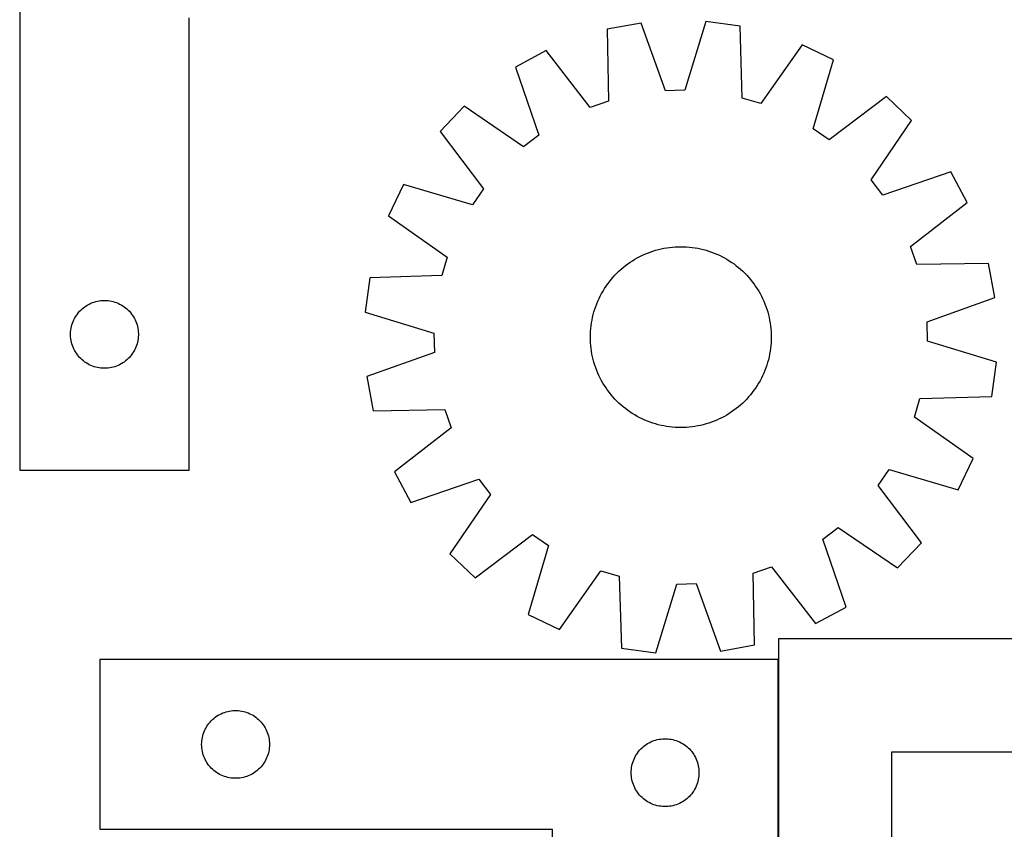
# Model space of a CAD drawing. Header units: millimetres. Extents: x 7 to 1493, y 7 to 2993.
# Tile 11 of 16: x 707 to 1143, y 1757 to 2116. Entities that reach past the tile are written whole.
import ezdxf

# ---------------------------------------------------------------- set-up
doc = ezdxf.new("R2010")
doc.units = ezdxf.units.MM
doc.layers.add('COMMON', color=5, linetype='CONTINUOUS', true_color=0x0000ff)
doc.layers.add('CUT', color=7, linetype='CONTINUOUS', true_color=0x000000)

msp = doc.modelspace()

# ---------------------------------------------------------------- linework, layer by layer
at = {"layer": 'COMMON'}
msp.add_line((1042.984328, 1832.524785), (1042.984328, 1582.524785), dxfattribs=at)
at = {"layer": 'CUT'}
for p, q in [((707.404066, 2216.376477), (707.404066, 1916.376477)), ((782.404066, 1916.376477), (782.404066, 2116.376477)), ((982.362966, 2114.052359), (967.225973, 2111.295187)), ((993.038868, 2084.135811), (982.362966, 2114.052359)), ((1010.894204, 2114.71135), (1001.610925, 2084.333801)), ((1026.142353, 2112.655988), (1010.894204, 2114.71135)), ((1027.051017, 2080.904624), (1026.142353, 2112.655988)), ((967.225973, 2111.295187), (967.784229, 2079.53573)), ((1053.480812, 2104.466087), (1035.26471, 2078.444013)), ((1067.347522, 2097.799385), (1053.480812, 2104.466087)), ((940.294793, 2101.851813), (926.75067, 2094.551999)), ((959.6929, 2076.698519), (940.294793, 2101.851813)), ((1058.400001, 2067.321252), (1067.347522, 2097.799385)), ((926.75067, 2094.551999), (937.095814, 2064.519471)), ((1001.610925, 2084.333801), (993.038868, 2084.135811)), ((967.784229, 2079.53573), (959.6929, 2076.698519)), ((1035.26471, 2078.444013), (1027.051017, 2080.904624)), ((1090.817123, 2081.562279), (1065.451317, 2062.4429)), ((1101.945023, 2070.936819), (1090.817123, 2081.562279)), ((904.055758, 2077.248623), (893.430299, 2066.120723)), ((930.27725, 2059.320764), (904.055758, 2077.248623)), ((1084.017164, 2044.715328), (1101.945023, 2070.936819)), ((893.430299, 2066.120723), (912.549677, 2040.754917)), ((937.095814, 2064.519471), (930.27725, 2059.320764)), ((1065.451317, 2062.4429), (1058.400001, 2067.321252)), ((1119.248398, 2048.241907), (1089.21587, 2037.896763)), ((1126.548213, 2034.697785), (1119.248398, 2048.241907)), ((877.193192, 2042.651122), (870.52649, 2028.784412)), ((907.671326, 2033.703601), (877.193192, 2042.651122)), ((1089.21587, 2037.896763), (1084.017164, 2044.715328)), ((912.549677, 2040.754917), (907.671326, 2033.703601)), ((1101.394919, 2015.299677), (1126.548213, 2034.697785)), ((870.52649, 2028.784412), (896.548565, 2010.56831)), ((983.975788, 2011.865719), (985.136947, 2012.346049)), ((985.136947, 2012.346049), (986.31262, 2012.789669)), ((986.31262, 2012.789669), (987.501648, 2013.196141)), ((987.501648, 2013.196141), (988.702857, 2013.565065)), ((988.702857, 2013.565065), (989.915061, 2013.896075)), ((989.915061, 2013.896075), (991.137064, 2014.188846)), ((991.137064, 2014.188846), (992.367661, 2014.443089)), ((992.367661, 2014.443089), (993.605636, 2014.658552)), ((993.605636, 2014.658552), (994.849768, 2014.835023)), ((994.849768, 2014.835023), (996.098829, 2014.972328)), ((996.098829, 2014.972328), (997.351587, 2015.070331)), ((997.351587, 2015.070331), (998.606805, 2015.128936)), ((998.606805, 2015.128936), (999.863245, 2015.148084)), ((999.863245, 2015.148084), (1001.119666, 2015.127758)), ((1001.119666, 2015.127758), (1002.374828, 2015.067976)), ((1002.374828, 2015.067976), (1003.627494, 2014.968798)), ((1003.627494, 2014.968798), (1004.876426, 2014.830322)), ((1004.876426, 2014.830322), (1006.120392, 2014.652684)), ((1006.120392, 2014.652684), (1007.358164, 2014.43606)), ((1007.358164, 2014.43606), (1008.588522, 2014.180663)), ((1008.588522, 2014.180663), (1009.81025, 2013.886746)), ((1009.81025, 2013.886746), (1011.022143, 2013.554599)), ((1011.022143, 2013.554599), (1012.223005, 2013.184549)), ((1012.223005, 2013.184549), (1013.411651, 2012.776962)), ((1013.411651, 2012.776962), (1014.586908, 2012.33224)), ((1014.586908, 2012.33224), (1015.747616, 2011.850821)), ((1104.23213, 2007.208348), (1101.394919, 2015.299677)), ((896.548565, 2010.56831), (894.087953, 2002.354617)), ((976.348255, 2007.519789), (977.376669, 2008.241851)), ((977.376669, 2008.241851), (978.427255, 2008.931252)), ((978.427255, 2008.931252), (979.498978, 2009.587314)), ((979.498978, 2009.587314), (980.59078, 2010.209388)), ((980.59078, 2010.209388), (981.701582, 2010.796861)), ((981.701582, 2010.796861), (982.83029, 2011.349153)), ((982.83029, 2011.349153), (983.975788, 2011.865719)), ((1015.747616, 2011.850821), (1016.892629, 2011.333181)), ((1016.892629, 2011.333181), (1018.020818, 2010.779831)), ((1018.020818, 2010.779831), (1019.131069, 2010.191316)), ((1019.131069, 2010.191316), (1020.222287, 2009.568218)), ((1020.222287, 2009.568218), (1021.293394, 2008.911152)), ((1021.293394, 2008.911152), (1022.343334, 2008.220766)), ((1022.343334, 2008.220766), (1023.37107, 2007.49774)), ((970.698586, 2002.543643), (971.573483, 2003.445619)), ((971.573483, 2003.445619), (972.47628, 2004.31967)), ((972.47628, 2004.31967), (973.406086, 2005.164932)), ((973.406086, 2005.164932), (974.361984, 2005.980571)), ((974.361984, 2005.980571), (975.343029, 2006.765781)), ((975.343029, 2006.765781), (976.348255, 2007.519789)), ((1023.37107, 2007.49774), (1024.375588, 2006.74279)), ((1024.375588, 2006.74279), (1025.355897, 2005.95666)), ((1025.355897, 2005.95666), (1026.311029, 2005.140125)), ((1026.311029, 2005.140125), (1027.240042, 2004.293991)), ((1027.240042, 2004.293991), (1028.142019, 2003.419094)), ((1135.991587, 2007.766604), (1104.23213, 2007.208348)), ((1138.748759, 1992.629611), (1135.991587, 2007.766604)), ((862.336589, 2001.445953), (860.281228, 1986.197805)), ((894.087953, 2002.354617), (862.336589, 2001.445953)), ((967.494837, 1998.67467), (968.249787, 1999.679188)), ((968.249787, 1999.679188), (969.035918, 2000.659497)), ((969.035918, 2000.659497), (969.852453, 2001.61463)), ((969.852453, 2001.61463), (970.698586, 2002.543643)), ((1028.142019, 2003.419094), (1029.01607, 2002.516297)), ((1029.01607, 2002.516297), (1029.861332, 2001.586491)), ((1029.861332, 2001.586491), (1030.67697, 2000.630594)), ((1030.67697, 2000.630594), (1031.462181, 1999.649548)), ((1031.462181, 1999.649548), (1032.216189, 1998.644322)), ((964.801261, 1994.43467), (965.424359, 1995.525887)), ((965.424359, 1995.525887), (966.081425, 1996.596994)), ((966.081425, 1996.596994), (966.771812, 1997.646934)), ((966.771812, 1997.646934), (967.494837, 1998.67467)), ((1032.216189, 1998.644322), (1032.93825, 1997.615909)), ((1032.93825, 1997.615909), (1033.627652, 1996.565322)), ((1033.627652, 1996.565322), (1034.283714, 1995.493599)), ((1034.283714, 1995.493599), (1034.905788, 1994.401798)), ((738.897257, 1990.12123), (739.612784, 1990.412229)), ((739.612784, 1990.412229), (740.342343, 1990.666007)), ((740.342343, 1990.666007), (741.083999, 1990.881893)), ((741.083999, 1990.881893), (741.835785, 1991.059312)), ((741.835785, 1991.059312), (742.595707, 1991.197795)), ((742.595707, 1991.197795), (743.361751, 1991.296975)), ((743.361751, 1991.296975), (744.131884, 1991.356588)), ((744.131884, 1991.356588), (744.904066, 1991.376477)), ((744.904066, 1991.376477), (745.676247, 1991.356588)), ((745.676247, 1991.356588), (746.446381, 1991.296975)), ((746.446381, 1991.296975), (747.212424, 1991.197795)), ((747.212424, 1991.197795), (747.972347, 1991.059312)), ((747.972347, 1991.059312), (748.724132, 1990.881893)), ((748.724132, 1990.881893), (749.465788, 1990.666007)), ((749.465788, 1990.666007), (750.195347, 1990.412229)), ((750.195347, 1990.412229), (750.910874, 1990.12123)), ((962.660338, 1989.890508), (963.141757, 1991.051216)), ((963.141757, 1991.051216), (963.659396, 1992.196229)), ((963.659396, 1992.196229), (964.212747, 1993.324418)), ((964.212747, 1993.324418), (964.801261, 1994.43467)), ((1034.905788, 1994.401798), (1035.493261, 1993.290995)), ((1035.493261, 1993.290995), (1036.045553, 1992.162288)), ((1036.045553, 1992.162288), (1036.562119, 1991.016789)), ((1036.562119, 1991.016789), (1037.042449, 1989.85563)), ((1108.832211, 1981.95371), (1138.748759, 1992.629611)), ((733.385859, 1985.985374), (733.895785, 1986.565577)), ((733.895785, 1986.565577), (734.434903, 1987.11876)), ((734.434903, 1987.11876), (735.001784, 1987.643456)), ((735.001784, 1987.643456), (735.594923, 1988.138274)), ((735.594923, 1988.138274), (736.212749, 1988.601902)), ((736.212749, 1988.601902), (736.853623, 1989.03311)), ((736.853623, 1989.03311), (737.515845, 1989.430755)), ((737.515845, 1989.430755), (738.197659, 1989.793783)), ((738.197659, 1989.793783), (738.897257, 1990.12123)), ((750.910874, 1990.12123), (751.610473, 1989.793783)), ((751.610473, 1989.793783), (752.292287, 1989.430755)), ((752.292287, 1989.430755), (752.954509, 1989.03311)), ((752.954509, 1989.03311), (753.595382, 1988.601902)), ((753.595382, 1988.601902), (754.213208, 1988.138274)), ((754.213208, 1988.138274), (754.806347, 1987.643456)), ((754.806347, 1987.643456), (755.373228, 1987.11876)), ((755.373228, 1987.11876), (755.912346, 1986.565577)), ((755.912346, 1986.565577), (756.422272, 1985.985374)), ((860.281228, 1986.197805), (890.658777, 1976.914525)), ((961.105831, 1985.11385), (961.437978, 1986.325743)), ((961.437978, 1986.325743), (961.808028, 1987.526605)), ((961.808028, 1987.526605), (962.215615, 1988.715251)), ((962.215615, 1988.715251), (962.660338, 1989.890508)), ((1037.042449, 1989.85563), (1037.486069, 1988.679957)), ((1037.486069, 1988.679957), (1037.892541, 1987.490929)), ((1037.892541, 1987.490929), (1038.261465, 1986.28972)), ((1038.261465, 1986.28972), (1038.592475, 1985.077516)), ((730.736727, 1981.304612), (731.009206, 1982.027395)), ((731.009206, 1982.027395), (731.318532, 1982.735193)), ((731.318532, 1982.735193), (731.663884, 1983.426128)), ((731.663884, 1983.426128), (732.044346, 1984.098369)), ((732.044346, 1984.098369), (732.45891, 1984.750133)), ((732.45891, 1984.750133), (732.906477, 1985.379691)), ((732.906477, 1985.379691), (733.385859, 1985.985374)), ((756.422272, 1985.985374), (756.901654, 1985.379691)), ((756.901654, 1985.379691), (757.349221, 1984.750133)), ((757.349221, 1984.750133), (757.763785, 1984.098369)), ((757.763785, 1984.098369), (758.144248, 1983.426128)), ((758.144248, 1983.426128), (758.4896, 1982.735193)), ((758.4896, 1982.735193), (758.798925, 1982.027395)), ((758.798925, 1982.027395), (759.071404, 1981.304612)), ((960.339893, 1981.423992), (960.556517, 1982.661764)), ((960.556517, 1982.661764), (960.811914, 1983.892122)), ((960.811914, 1983.892122), (961.105831, 1985.11385)), ((1038.592475, 1985.077516), (1038.885246, 1983.855513)), ((1038.885246, 1983.855513), (1039.139489, 1982.624917)), ((1039.139489, 1982.624917), (1039.354952, 1981.386942)), ((1109.030201, 1973.381652), (1108.832211, 1981.95371)), ((729.909039, 1976.762695), (729.948803, 1977.534109)), ((729.948803, 1977.534109), (730.028226, 1978.302452)), ((730.028226, 1978.302452), (730.147096, 1979.065688)), ((730.147096, 1979.065688), (730.3051, 1979.821793)), ((730.3051, 1979.821793), (730.501818, 1980.568761)), ((730.501818, 1980.568761), (730.736727, 1981.304612)), ((759.071404, 1981.304612), (759.306314, 1980.568761)), ((759.306314, 1980.568761), (759.503031, 1979.821793)), ((759.503031, 1979.821793), (759.661035, 1979.065688)), ((759.661035, 1979.065688), (759.779906, 1978.302452)), ((759.779906, 1978.302452), (759.859329, 1977.534109)), ((759.859329, 1977.534109), (759.899093, 1976.762695)), ((959.86482, 1976.423266), (959.924602, 1977.678428)), ((959.924602, 1977.678428), (960.02378, 1978.931094)), ((960.02378, 1978.931094), (960.162256, 1980.180026)), ((960.162256, 1980.180026), (960.339893, 1981.423992)), ((1039.354952, 1981.386942), (1039.531423, 1980.142809)), ((1039.531423, 1980.142809), (1039.668728, 1978.893748)), ((1039.668728, 1978.893748), (1039.766731, 1977.64099)), ((1039.766731, 1977.64099), (1039.825336, 1976.385772)), ((729.909039, 1975.990258), (729.909039, 1976.762695)), ((729.948803, 1975.218845), (729.909039, 1975.990258)), ((730.028226, 1974.450501), (729.948803, 1975.218845)), ((730.147096, 1973.687265), (730.028226, 1974.450501)), ((730.3051, 1972.931161), (730.147096, 1973.687265)), ((759.661035, 1973.687265), (759.503031, 1972.931161)), ((759.779906, 1974.450501), (759.661035, 1973.687265)), ((759.859329, 1975.218845), (759.779906, 1974.450501)), ((759.899093, 1975.990258), (759.859329, 1975.218845)), ((759.899093, 1976.762695), (759.899093, 1975.990258)), ((890.658777, 1976.914525), (890.856767, 1968.342468)), ((959.844493, 1975.166845), (959.86482, 1976.423266)), ((959.863641, 1973.910405), (959.844493, 1975.166845)), ((959.922246, 1972.655187), (959.863641, 1973.910405)), ((1039.824158, 1973.872912), (1039.764376, 1972.617749)), ((1039.844484, 1975.129333), (1039.824158, 1973.872912)), ((1039.825336, 1976.385772), (1039.844484, 1975.129333)), ((1139.407749, 1964.098373), (1109.030201, 1973.381652)), ((730.501818, 1972.184192), (730.3051, 1972.931161)), ((730.736727, 1971.448341), (730.501818, 1972.184192)), ((731.009206, 1970.725558), (730.736727, 1971.448341)), ((731.318532, 1970.017761), (731.009206, 1970.725558)), ((731.663884, 1969.326826), (731.318532, 1970.017761)), ((732.044346, 1968.654585), (731.663884, 1969.326826)), ((732.45891, 1968.002821), (732.044346, 1968.654585)), ((757.763785, 1968.654585), (757.349221, 1968.002821)), ((758.144248, 1969.326826), (757.763785, 1968.654585)), ((758.4896, 1970.017761), (758.144248, 1969.326826)), ((758.798925, 1970.725558), (758.4896, 1970.017761)), ((759.071404, 1971.448341), (758.798925, 1970.725558)), ((759.306314, 1972.184192), (759.071404, 1971.448341)), ((759.503031, 1972.931161), (759.306314, 1972.184192)), ((960.020249, 1971.402429), (959.922246, 1972.655187)), ((960.157554, 1970.153368), (960.020249, 1971.402429)), ((960.334025, 1968.909236), (960.157554, 1970.153368)), ((960.549488, 1967.671261), (960.334025, 1968.909236)), ((1039.349084, 1968.872186), (1039.13246, 1967.634413)), ((1039.526722, 1970.116152), (1039.349084, 1968.872186)), ((1039.665198, 1971.365084), (1039.526722, 1970.116152)), ((1039.764376, 1972.617749), (1039.665198, 1971.365084)), ((732.906477, 1967.373263), (732.45891, 1968.002821)), ((733.385859, 1966.767579), (732.906477, 1967.373263)), ((733.895785, 1966.187377), (733.385859, 1966.767579)), ((734.434903, 1965.634194), (733.895785, 1966.187377)), ((735.001784, 1965.109498), (734.434903, 1965.634194)), ((735.594923, 1964.61468), (735.001784, 1965.109498)), ((736.212749, 1964.151052), (735.594923, 1964.61468)), ((754.213208, 1964.61468), (753.595382, 1964.151052)), ((754.806347, 1965.109498), (754.213208, 1964.61468)), ((755.373228, 1965.634194), (754.806347, 1965.109498)), ((755.912346, 1966.187377), (755.373228, 1965.634194)), ((756.422272, 1966.767579), (755.912346, 1966.187377)), ((756.901654, 1967.373263), (756.422272, 1966.767579)), ((757.349221, 1968.002821), (756.901654, 1967.373263)), ((890.856767, 1968.342468), (860.940218, 1957.666566)), ((960.803731, 1966.440664), (960.549488, 1967.671261)), ((961.096502, 1965.218661), (960.803731, 1966.440664)), ((961.427513, 1964.006457), (961.096502, 1965.218661)), ((1038.583146, 1965.182328), (1038.250999, 1963.970434)), ((1038.877063, 1966.404056), (1038.583146, 1965.182328)), ((1039.13246, 1967.634413), (1038.877063, 1966.404056)), ((736.853623, 1963.719843), (736.212749, 1964.151052)), ((737.515845, 1963.322198), (736.853623, 1963.719843)), ((738.197659, 1962.959171), (737.515845, 1963.322198)), ((738.897257, 1962.631723), (738.197659, 1962.959171)), ((739.612784, 1962.340724), (738.897257, 1962.631723)), ((740.342343, 1962.086946), (739.612784, 1962.340724)), ((741.083999, 1961.871061), (740.342343, 1962.086946)), ((741.835785, 1961.693641), (741.083999, 1961.871061)), ((742.595707, 1961.555158), (741.835785, 1961.693641)), ((743.361751, 1961.455979), (742.595707, 1961.555158)), ((744.131884, 1961.396365), (743.361751, 1961.455979)), ((744.904066, 1961.376477), (744.131884, 1961.396365)), ((745.676247, 1961.396365), (744.904066, 1961.376477)), ((746.446381, 1961.455979), (745.676247, 1961.396365)), ((747.212424, 1961.555158), (746.446381, 1961.455979)), ((747.972347, 1961.693641), (747.212424, 1961.555158)), ((748.724132, 1961.871061), (747.972347, 1961.693641)), ((749.465788, 1962.086946), (748.724132, 1961.871061)), ((750.195347, 1962.340724), (749.465788, 1962.086946)), ((750.910874, 1962.631723), (750.195347, 1962.340724)), ((751.610473, 1962.959171), (750.910874, 1962.631723)), ((752.292287, 1963.322198), (751.610473, 1962.959171)), ((752.954509, 1963.719843), (752.292287, 1963.322198)), ((753.595382, 1964.151052), (752.954509, 1963.719843)), ((961.796436, 1962.805248), (961.427513, 1964.006457)), ((962.202909, 1961.616221), (961.796436, 1962.805248)), ((962.646529, 1960.440547), (962.202909, 1961.616221)), ((963.126859, 1959.279388), (962.646529, 1960.440547)), ((1037.028639, 1960.405669), (1036.547221, 1959.244961)), ((1037.473362, 1961.580926), (1037.028639, 1960.405669)), ((1037.880949, 1962.769572), (1037.473362, 1961.580926)), ((1038.250999, 1963.970434), (1037.880949, 1962.769572)), ((1137.352388, 1948.850224), (1139.407749, 1964.098373)), ((860.940218, 1957.666566), (863.69739, 1942.529574)), ((963.643425, 1958.13389), (963.126859, 1959.279388)), ((964.195717, 1957.005182), (963.643425, 1958.13389)), ((964.78319, 1955.89438), (964.195717, 1957.005182)), ((965.405264, 1954.802578), (964.78319, 1955.89438)), ((1034.887716, 1955.861508), (1034.264618, 1954.77029)), ((1035.476231, 1956.971759), (1034.887716, 1955.861508)), ((1036.029581, 1958.099948), (1035.476231, 1956.971759)), ((1036.547221, 1959.244961), (1036.029581, 1958.099948)), ((966.061325, 1953.730856), (965.405264, 1954.802578)), ((966.750727, 1952.680269), (966.061325, 1953.730856)), ((967.472788, 1951.651855), (966.750727, 1952.680269)), ((968.226796, 1950.646629), (967.472788, 1951.651855)), ((1032.19414, 1951.621507), (1031.43919, 1950.616989)), ((1032.917166, 1952.649243), (1032.19414, 1951.621507)), ((1033.607552, 1953.699183), (1032.917166, 1952.649243)), ((1034.264618, 1954.77029), (1033.607552, 1953.699183)), ((969.012007, 1949.665584), (968.226796, 1950.646629)), ((969.827646, 1948.709686), (969.012007, 1949.665584)), ((970.672907, 1947.77988), (969.827646, 1948.709686)), ((971.546958, 1946.877083), (970.672907, 1947.77988)), ((972.448935, 1946.002186), (971.546958, 1946.877083)), ((1028.115494, 1946.850558), (1027.212697, 1945.976507)), ((1028.990391, 1947.752535), (1028.115494, 1946.850558)), ((1029.836525, 1948.681548), (1028.990391, 1947.752535)), ((1030.653059, 1949.63668), (1029.836525, 1948.681548)), ((1031.43919, 1950.616989), (1030.653059, 1949.63668)), ((1103.140413, 1939.727867), (1105.601024, 1947.941561)), ((1105.601024, 1947.941561), (1137.352388, 1948.850224)), ((863.69739, 1942.529574), (895.456847, 1943.087829)), ((895.456847, 1943.087829), (898.294058, 1934.9965)), ((973.377948, 1945.156053), (972.448935, 1946.002186)), ((974.33308, 1944.339518), (973.377948, 1945.156053)), ((975.313389, 1943.553387), (974.33308, 1944.339518)), ((976.317907, 1942.798437), (975.313389, 1943.553387)), ((977.345643, 1942.075412), (976.317907, 1942.798437)), ((1023.340722, 1942.776388), (1022.312309, 1942.054327)), ((1024.345948, 1943.530396), (1023.340722, 1942.776388)), ((1025.326994, 1944.315607), (1024.345948, 1943.530396)), ((1026.282891, 1945.131246), (1025.326994, 1944.315607)), ((1027.212697, 1945.976507), (1026.282891, 1945.131246)), ((978.395583, 1941.385025), (977.345643, 1942.075412)), ((979.46669, 1940.727959), (978.395583, 1941.385025)), ((980.557908, 1940.104861), (979.46669, 1940.727959)), ((981.668159, 1939.516347), (980.557908, 1940.104861)), ((982.796348, 1938.962997), (981.668159, 1939.516347)), ((983.941361, 1938.445357), (982.796348, 1938.962997)), ((985.102069, 1937.963938), (983.941361, 1938.445357)), ((1015.713189, 1938.430459), (1014.55203, 1937.950129)), ((1016.858687, 1938.947025), (1015.713189, 1938.430459)), ((1017.987395, 1939.499317), (1016.858687, 1938.947025)), ((1019.098197, 1940.08679), (1017.987395, 1939.499317)), ((1020.189999, 1940.708864), (1019.098197, 1940.08679)), ((1021.261722, 1941.364925), (1020.189999, 1940.708864)), ((1022.312309, 1942.054327), (1021.261722, 1941.364925)), ((1129.162487, 1921.511765), (1103.140413, 1939.727867)), ((898.294058, 1934.9965), (873.140765, 1915.598393)), ((986.277326, 1937.519215), (985.102069, 1937.963938)), ((987.465972, 1937.111628), (986.277326, 1937.519215)), ((988.666834, 1936.741578), (987.465972, 1937.111628)), ((989.878728, 1936.409431), (988.666834, 1936.741578)), ((991.100456, 1936.115514), (989.878728, 1936.409431)), ((992.330813, 1935.860118), (991.100456, 1936.115514)), ((993.568586, 1935.643494), (992.330813, 1935.860118)), ((994.812552, 1935.465856), (993.568586, 1935.643494)), ((996.061484, 1935.32738), (994.812552, 1935.465856)), ((997.314149, 1935.228202), (996.061484, 1935.32738)), ((998.569312, 1935.16842), (997.314149, 1935.228202)), ((999.825733, 1935.148093), (998.569312, 1935.16842)), ((1001.082172, 1935.167242), (999.825733, 1935.148093)), ((1002.33739, 1935.225846), (1001.082172, 1935.167242)), ((1003.590148, 1935.323849), (1002.33739, 1935.225846)), ((1004.839209, 1935.461154), (1003.590148, 1935.323849)), ((1006.083341, 1935.637625), (1004.839209, 1935.461154)), ((1007.321317, 1935.853089), (1006.083341, 1935.637625)), ((1008.551913, 1936.107331), (1007.321317, 1935.853089)), ((1009.773916, 1936.400102), (1008.551913, 1936.107331)), ((1010.98612, 1936.731113), (1009.773916, 1936.400102)), ((1012.187329, 1937.100036), (1010.98612, 1936.731113)), ((1013.376357, 1937.506509), (1012.187329, 1937.100036)), ((1014.55203, 1937.950129), (1013.376357, 1937.506509)), ((1122.495785, 1907.645056), (1129.162487, 1921.511765)), ((707.404066, 1916.376477), (782.404066, 1916.376477)), ((1087.1393, 1909.54126), (1092.017652, 1916.592576)), ((1092.017652, 1916.592576), (1122.495785, 1907.645056)), ((873.140765, 1915.598393), (880.440579, 1902.05427)), ((880.440579, 1902.05427), (910.473107, 1912.399415)), ((910.473107, 1912.399415), (915.671813, 1905.58085)), ((1106.258678, 1884.175454), (1087.1393, 1909.54126)), ((915.671813, 1905.58085), (897.743954, 1879.359358)), ((1062.593163, 1885.776707), (1069.411727, 1890.975413)), ((1069.411727, 1890.975413), (1095.633219, 1873.047554)), ((908.871854, 1868.733899), (934.23766, 1887.853277)), ((934.23766, 1887.853277), (941.288976, 1882.974926)), ((941.288976, 1882.974926), (932.341456, 1852.496792)), ((1072.938307, 1855.744179), (1062.593163, 1885.776707)), ((1095.633219, 1873.047554), (1106.258678, 1884.175454)), ((897.743954, 1879.359358), (908.871854, 1868.733899)), ((1031.904748, 1870.760447), (1039.996077, 1873.597658)), ((1039.996077, 1873.597658), (1059.394185, 1848.444365)), ((946.208165, 1845.83009), (964.424267, 1871.852165)), ((964.424267, 1871.852165), (972.637961, 1869.391553)), ((972.637961, 1869.391553), (973.546624, 1837.64019)), ((1032.463004, 1839.00099), (1031.904748, 1870.760447)), ((988.794773, 1835.584828), (998.078052, 1865.962377)), ((998.078052, 1865.962377), (1006.65011, 1866.160367)), ((1006.65011, 1866.160367), (1017.326011, 1836.243818)), ((1059.394185, 1848.444365), (1072.938307, 1855.744179)), ((932.341456, 1852.496792), (946.208165, 1845.83009)), ((1017.326011, 1836.243818), (1032.463004, 1839.00099)), ((1493.084329, 1841.648176), (1043.084329, 1841.648176)), ((1043.084329, 1841.648176), (1043.084329, 1491.648176)), ((973.546624, 1837.64019), (988.794773, 1835.584828)), ((1042.884328, 1832.524785), (742.884328, 1832.524785)), ((742.884328, 1832.524785), (742.884328, 1757.524785)), ((1042.884328, 1582.524785), (1042.884328, 1832.524785)), ((793.881114, 1807.022373), (794.510672, 1807.46994)), ((794.510672, 1807.46994), (795.162436, 1807.884504)), ((795.162436, 1807.884504), (795.834677, 1808.264967)), ((795.834677, 1808.264967), (796.525612, 1808.610319)), ((796.525612, 1808.610319), (797.23341, 1808.919644)), ((797.23341, 1808.919644), (797.956192, 1809.192123)), ((797.956192, 1809.192123), (798.692043, 1809.427033)), ((798.692043, 1809.427033), (799.439012, 1809.62375)), ((799.439012, 1809.62375), (800.195117, 1809.781754)), ((800.195117, 1809.781754), (800.958353, 1809.900625)), ((800.958353, 1809.900625), (801.726696, 1809.980047)), ((801.726696, 1809.980047), (802.498109, 1810.019812)), ((802.498109, 1810.019812), (803.270547, 1810.019812)), ((803.270547, 1810.019812), (804.04196, 1809.980047)), ((804.04196, 1809.980047), (804.810303, 1809.900625)), ((804.810303, 1809.900625), (805.573539, 1809.781754)), ((805.573539, 1809.781754), (806.329644, 1809.62375)), ((806.329644, 1809.62375), (807.076612, 1809.427033)), ((807.076612, 1809.427033), (807.812464, 1809.192123)), ((807.812464, 1809.192123), (808.535246, 1808.919644)), ((808.535246, 1808.919644), (809.243044, 1808.610319)), ((809.243044, 1808.610319), (809.933979, 1808.264967)), ((809.933979, 1808.264967), (810.60622, 1807.884504)), ((810.60622, 1807.884504), (811.257984, 1807.46994)), ((811.257984, 1807.46994), (811.887542, 1807.022373)), ((790.227695, 1803.075227), (790.658903, 1803.716101)), ((790.658903, 1803.716101), (791.122531, 1804.333927)), ((791.122531, 1804.333927), (791.617349, 1804.927066)), ((791.617349, 1804.927066), (792.142045, 1805.493947)), ((792.142045, 1805.493947), (792.695228, 1806.033065)), ((792.695228, 1806.033065), (793.27543, 1806.542991)), ((793.27543, 1806.542991), (793.881114, 1807.022373)), ((811.887542, 1807.022373), (812.493226, 1806.542991)), ((812.493226, 1806.542991), (813.073428, 1806.033065)), ((813.073428, 1806.033065), (813.626611, 1805.493947)), ((813.626611, 1805.493947), (814.151307, 1804.927066)), ((814.151307, 1804.927066), (814.646125, 1804.333927)), ((814.646125, 1804.333927), (815.109753, 1803.716101)), ((815.109753, 1803.716101), (815.540961, 1803.075227)), ((788.201493, 1798.093066), (788.378912, 1798.844851)), ((788.378912, 1798.844851), (788.594797, 1799.586507)), ((788.594797, 1799.586507), (788.848576, 1800.316066)), ((788.848576, 1800.316066), (789.139574, 1801.031593)), ((789.139574, 1801.031593), (789.467022, 1801.731191)), ((789.467022, 1801.731191), (789.830049, 1802.413006)), ((789.830049, 1802.413006), (790.227695, 1803.075227)), ((815.540961, 1803.075227), (815.938607, 1802.413006)), ((815.938607, 1802.413006), (816.301634, 1801.731191)), ((816.301634, 1801.731191), (816.629081, 1801.031593)), ((816.629081, 1801.031593), (816.92008, 1800.316066)), ((816.92008, 1800.316066), (817.173859, 1799.586507)), ((817.173859, 1799.586507), (817.389744, 1798.844851)), ((817.389744, 1798.844851), (817.567163, 1798.093066)), ((787.884328, 1795.024785), (787.904217, 1795.796966)), ((787.904217, 1794.252603), (787.884328, 1795.024785)), ((787.904217, 1795.796966), (787.96383, 1796.5671)), ((787.96383, 1796.5671), (788.063009, 1797.333143)), ((788.063009, 1797.333143), (788.201493, 1798.093066)), ((817.567163, 1798.093066), (817.705646, 1797.333143)), ((817.705646, 1797.333143), (817.804826, 1796.5671)), ((817.804826, 1796.5671), (817.864439, 1795.796966)), ((817.864439, 1795.796966), (817.884328, 1795.024785)), ((817.884328, 1795.024785), (817.864439, 1794.252603)), ((983.27543, 1794.042991), (983.881114, 1794.522373)), ((983.881114, 1794.522373), (984.510672, 1794.96994)), ((984.510672, 1794.96994), (985.162436, 1795.384504)), ((985.162436, 1795.384504), (985.834677, 1795.764967)), ((985.834677, 1795.764967), (986.525612, 1796.110319)), ((986.525612, 1796.110319), (987.23341, 1796.419644)), ((987.23341, 1796.419644), (987.956192, 1796.692123)), ((987.956192, 1796.692123), (988.692043, 1796.927033)), ((988.692043, 1796.927033), (989.439012, 1797.12375)), ((989.439012, 1797.12375), (990.195117, 1797.281754)), ((990.195117, 1797.281754), (990.958353, 1797.400625)), ((990.958353, 1797.400625), (991.726696, 1797.480047)), ((991.726696, 1797.480047), (992.498109, 1797.519812)), ((992.498109, 1797.519812), (993.270547, 1797.519812)), ((993.270547, 1797.519812), (994.04196, 1797.480047)), ((994.04196, 1797.480047), (994.810303, 1797.400625)), ((994.810303, 1797.400625), (995.573539, 1797.281754)), ((995.573539, 1797.281754), (996.329644, 1797.12375)), ((996.329644, 1797.12375), (997.076612, 1796.927033)), ((997.076612, 1796.927033), (997.812464, 1796.692123)), ((997.812464, 1796.692123), (998.535246, 1796.419644)), ((998.535246, 1796.419644), (999.243044, 1796.110319)), ((999.243044, 1796.110319), (999.933979, 1795.764967)), ((999.933979, 1795.764967), (1000.60622, 1795.384504)), ((1000.60622, 1795.384504), (1001.257984, 1794.96994)), ((1001.257984, 1794.96994), (1001.887542, 1794.522373)), ((1001.887542, 1794.522373), (1002.493226, 1794.042991)), ((787.96383, 1793.48247), (787.904217, 1794.252603)), ((788.063009, 1792.716426), (787.96383, 1793.48247)), ((788.201493, 1791.956504), (788.063009, 1792.716426)), ((788.378912, 1791.204718), (788.201493, 1791.956504)), ((788.594797, 1790.463062), (788.378912, 1791.204718)), ((788.848576, 1789.733503), (788.594797, 1790.463062)), ((817.173859, 1790.463062), (816.92008, 1789.733503)), ((817.389744, 1791.204718), (817.173859, 1790.463062)), ((817.567163, 1791.956504), (817.389744, 1791.204718)), ((817.705646, 1792.716426), (817.567163, 1791.956504)), ((817.804826, 1793.48247), (817.705646, 1792.716426)), ((817.864439, 1794.252603), (817.804826, 1793.48247)), ((979.830049, 1789.913006), (980.227695, 1790.575227)), ((980.227695, 1790.575227), (980.658903, 1791.216101)), ((980.658903, 1791.216101), (981.122531, 1791.833927)), ((981.122531, 1791.833927), (981.617349, 1792.427066)), ((981.617349, 1792.427066), (982.142045, 1792.993947)), ((982.142045, 1792.993947), (982.695228, 1793.533065)), ((982.695228, 1793.533065), (983.27543, 1794.042991)), ((1002.493226, 1794.042991), (1003.073428, 1793.533065)), ((1003.073428, 1793.533065), (1003.626611, 1792.993947)), ((1003.626611, 1792.993947), (1004.151307, 1792.427066)), ((1004.151307, 1792.427066), (1004.646125, 1791.833927)), ((1004.646125, 1791.833927), (1005.109753, 1791.216101)), ((1005.109753, 1791.216101), (1005.540961, 1790.575227)), ((1005.540961, 1790.575227), (1005.938607, 1789.913006)), ((1443.084329, 1791.648176), (1093.084329, 1791.648176)), ((1093.084329, 1791.648176), (1093.084329, 1541.648176)), ((789.139574, 1789.017976), (788.848576, 1789.733503)), ((789.467022, 1788.318378), (789.139574, 1789.017976)), ((789.830049, 1787.636564), (789.467022, 1788.318378)), ((790.227695, 1786.974342), (789.830049, 1787.636564)), ((790.658903, 1786.333468), (790.227695, 1786.974342)), ((791.122531, 1785.715642), (790.658903, 1786.333468)), ((791.617349, 1785.122503), (791.122531, 1785.715642)), ((814.646125, 1785.715642), (814.151307, 1785.122503)), ((815.109753, 1786.333468), (814.646125, 1785.715642)), ((815.540961, 1786.974342), (815.109753, 1786.333468)), ((815.938607, 1787.636564), (815.540961, 1786.974342)), ((816.301634, 1788.318378), (815.938607, 1787.636564)), ((816.629081, 1789.017976), (816.301634, 1788.318378)), ((816.92008, 1789.733503), (816.629081, 1789.017976)), ((978.201493, 1785.593066), (978.378912, 1786.344851)), ((978.378912, 1786.344851), (978.594797, 1787.086507)), ((978.594797, 1787.086507), (978.848576, 1787.816066)), ((978.848576, 1787.816066), (979.139574, 1788.531593)), ((979.139574, 1788.531593), (979.467022, 1789.231191)), ((979.467022, 1789.231191), (979.830049, 1789.913006)), ((1005.938607, 1789.913006), (1006.301634, 1789.231191)), ((1006.301634, 1789.231191), (1006.629081, 1788.531593)), ((1006.629081, 1788.531593), (1006.92008, 1787.816066)), ((1006.92008, 1787.816066), (1007.173859, 1787.086507)), ((1007.173859, 1787.086507), (1007.389744, 1786.344851)), ((1007.389744, 1786.344851), (1007.567163, 1785.593066)), ((792.142045, 1784.555622), (791.617349, 1785.122503)), ((792.695228, 1784.016504), (792.142045, 1784.555622)), ((793.27543, 1783.506578), (792.695228, 1784.016504)), ((793.881114, 1783.027196), (793.27543, 1783.506578)), ((794.510672, 1782.579629), (793.881114, 1783.027196)), ((795.162436, 1782.165065), (794.510672, 1782.579629)), ((795.834677, 1781.784603), (795.162436, 1782.165065)), ((796.525612, 1781.439251), (795.834677, 1781.784603)), ((797.23341, 1781.129925), (796.525612, 1781.439251)), ((809.243044, 1781.439251), (808.535246, 1781.129925)), ((809.933979, 1781.784603), (809.243044, 1781.439251)), ((810.60622, 1782.165065), (809.933979, 1781.784603)), ((811.257984, 1782.579629), (810.60622, 1782.165065)), ((811.887542, 1783.027196), (811.257984, 1782.579629)), ((812.493226, 1783.506578), (811.887542, 1783.027196)), ((813.073428, 1784.016504), (812.493226, 1783.506578)), ((813.626611, 1784.555622), (813.073428, 1784.016504)), ((814.151307, 1785.122503), (813.626611, 1784.555622)), ((977.884328, 1782.524785), (977.904217, 1783.296966)), ((977.904217, 1781.752603), (977.884328, 1782.524785)), ((977.904217, 1783.296966), (977.96383, 1784.0671)), ((977.96383, 1780.98247), (977.904217, 1781.752603)), ((977.96383, 1784.0671), (978.063009, 1784.833143)), ((978.063009, 1784.833143), (978.201493, 1785.593066)), ((1007.567163, 1785.593066), (1007.705646, 1784.833143)), ((1007.705646, 1784.833143), (1007.804826, 1784.0671)), ((1007.804826, 1784.0671), (1007.864439, 1783.296966)), ((1007.864439, 1781.752603), (1007.804826, 1780.98247)), ((1007.864439, 1783.296966), (1007.884328, 1782.524785)), ((1007.884328, 1782.524785), (1007.864439, 1781.752603)), ((797.956192, 1780.857446), (797.23341, 1781.129925)), ((798.692043, 1780.622536), (797.956192, 1780.857446)), ((799.439012, 1780.425819), (798.692043, 1780.622536)), ((800.195117, 1780.267815), (799.439012, 1780.425819)), ((800.958353, 1780.148944), (800.195117, 1780.267815)), ((801.726696, 1780.069522), (800.958353, 1780.148944)), ((802.498109, 1780.029758), (801.726696, 1780.069522)), ((803.270547, 1780.029758), (802.498109, 1780.029758)), ((804.04196, 1780.069522), (803.270547, 1780.029758)), ((804.810303, 1780.148944), (804.04196, 1780.069522)), ((805.573539, 1780.267815), (804.810303, 1780.148944)), ((806.329644, 1780.425819), (805.573539, 1780.267815)), ((807.076612, 1780.622536), (806.329644, 1780.425819)), ((807.812464, 1780.857446), (807.076612, 1780.622536)), ((808.535246, 1781.129925), (807.812464, 1780.857446)), ((978.063009, 1780.216426), (977.96383, 1780.98247)), ((978.201493, 1779.456504), (978.063009, 1780.216426)), ((978.378912, 1778.704718), (978.201493, 1779.456504)), ((978.594797, 1777.963062), (978.378912, 1778.704718)), ((978.848576, 1777.233503), (978.594797, 1777.963062)), ((979.139574, 1776.517976), (978.848576, 1777.233503)), ((1006.92008, 1777.233503), (1006.629081, 1776.517976)), ((1007.173859, 1777.963062), (1006.92008, 1777.233503)), ((1007.389744, 1778.704718), (1007.173859, 1777.963062)), ((1007.567163, 1779.456504), (1007.389744, 1778.704718)), ((1007.705646, 1780.216426), (1007.567163, 1779.456504)), ((1007.804826, 1780.98247), (1007.705646, 1780.216426)), ((979.467022, 1775.818378), (979.139574, 1776.517976)), ((979.830049, 1775.136564), (979.467022, 1775.818378)), ((980.227695, 1774.474342), (979.830049, 1775.136564)), ((980.658903, 1773.833468), (980.227695, 1774.474342)), ((981.122531, 1773.215642), (980.658903, 1773.833468)), ((981.617349, 1772.622503), (981.122531, 1773.215642)), ((982.142045, 1772.055622), (981.617349, 1772.622503)), ((1004.151307, 1772.622503), (1003.626611, 1772.055622)), ((1004.646125, 1773.215642), (1004.151307, 1772.622503)), ((1005.109753, 1773.833468), (1004.646125, 1773.215642)), ((1005.540961, 1774.474342), (1005.109753, 1773.833468)), ((1005.938607, 1775.136564), (1005.540961, 1774.474342)), ((1006.301634, 1775.818378), (1005.938607, 1775.136564)), ((1006.629081, 1776.517976), (1006.301634, 1775.818378)), ((982.695228, 1771.516504), (982.142045, 1772.055622)), ((983.27543, 1771.006578), (982.695228, 1771.516504)), ((983.881114, 1770.527196), (983.27543, 1771.006578)), ((984.510672, 1770.079629), (983.881114, 1770.527196)), ((985.162436, 1769.665065), (984.510672, 1770.079629)), ((985.834677, 1769.284603), (985.162436, 1769.665065)), ((986.525612, 1768.939251), (985.834677, 1769.284603)), ((987.23341, 1768.629925), (986.525612, 1768.939251)), ((987.956192, 1768.357446), (987.23341, 1768.629925)), ((988.692043, 1768.122536), (987.956192, 1768.357446)), ((997.812464, 1768.357446), (997.076612, 1768.122536)), ((998.535246, 1768.629925), (997.812464, 1768.357446)), ((999.243044, 1768.939251), (998.535246, 1768.629925)), ((999.933979, 1769.284603), (999.243044, 1768.939251)), ((1000.60622, 1769.665065), (999.933979, 1769.284603)), ((1001.257984, 1770.079629), (1000.60622, 1769.665065)), ((1001.887542, 1770.527196), (1001.257984, 1770.079629)), ((1002.493226, 1771.006578), (1001.887542, 1770.527196)), ((1003.073428, 1771.516504), (1002.493226, 1771.006578)), ((1003.626611, 1772.055622), (1003.073428, 1771.516504)), ((989.439012, 1767.925819), (988.692043, 1768.122536)), ((990.195117, 1767.767815), (989.439012, 1767.925819)), ((990.958353, 1767.648944), (990.195117, 1767.767815)), ((991.726696, 1767.569522), (990.958353, 1767.648944)), ((992.498109, 1767.529758), (991.726696, 1767.569522)), ((993.270547, 1767.529758), (992.498109, 1767.529758)), ((994.04196, 1767.569522), (993.270547, 1767.529758)), ((994.810303, 1767.648944), (994.04196, 1767.569522)), ((995.573539, 1767.767815), (994.810303, 1767.648944)), ((996.329644, 1767.925819), (995.573539, 1767.767815)), ((997.076612, 1768.122536), (996.329644, 1767.925819)), ((742.884328, 1757.524785), (942.884328, 1757.524785)), ((942.884328, 1757.524785), (942.884328, 1582.524785))]:
    msp.add_line(p, q, dxfattribs=at)

doc.saveas('drawing.dxf')
